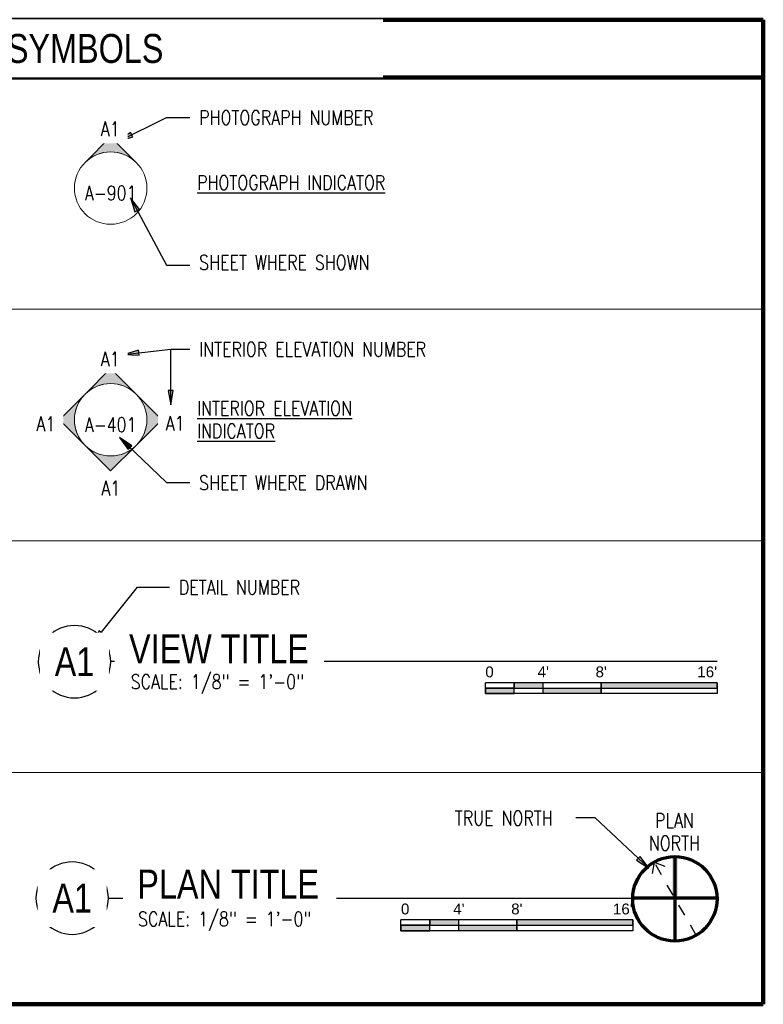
# Paper-space layout 'G-002 - SYMBOLS & ABBREVIATIONS' of a CAD drawing. Header units: feet. Extents: x 3.8 to 33.2, y 0.8 to 16.7.
# Tile 2 of 3: x 11.9 to 18.3, y 8.1 to 16.6. Entities that reach past the tile are written whole.
import ezdxf
from ezdxf.enums import TextEntityAlignment as Align

# ---------------------------------------------------------------- set-up
doc = ezdxf.new("R2010")
doc.units = ezdxf.units.FT
doc.header["$MEASUREMENT"] = 0
doc.linetypes.add('Dash 1_32_', pattern=[0.0625, 0.03125, -0.03125])
for name, color, linetype, lineweight in [('A-ANNO-NOTE', 131, 'Continuous', 20), ('A-DETL', 90, 'Continuous', 9), ('A-DETL-THIN', 151, 'Continuous', 9), ('S-ANNO-NOTE', 2, 'Continuous', 35)]:
    doc.layers.add(name, color=color, linetype=linetype, lineweight=lineweight)
doc.layers.add('G-ANNO-TEXT', color=2, linetype='Continuous')
doc.styles.add('Annotative', font='romans.shx', dxfattribs={"width": 0.8, "height": 0.125})
doc.styles.add('Arial', font='arial.ttf', dxfattribs={"width": 0.8, "height": 0.125})
doc.styles.add('RomanS', font='romans.shx', dxfattribs={"width": 0.8})
doc.styles.add('TITLES', font='swiss.ttf', dxfattribs={"width": 0.8, "height": 0.25})

# ---------------------------------------------------------------- blocks, each defined once
blk = doc.blocks.new('Elevation Mark Body Circle Interior_NAVFAC - Filled Arrow-745789-GENERAL PROJECT SYMBOLS')
at = {"color": 250, "lineweight": 20}
blk.add_circle((18.7312, 25.5662), 0.3125, dxfattribs=at)
for start, end in [(0, 180), (180, 360)]:
    blk.add_arc((18.7312, 25.5662), 0.3125, start, end, dxfattribs=at)
blk = doc.blocks.new('Elevation Mark Body Circle Photo_NAVFAC - Filled Arrow-735316-GENERAL PROJECT SYMBOLS')
at = {"lineweight": 20}
blk.add_circle((18.7312, 27.5662), 0.3125, dxfattribs=at)
for start, end in [(0, 180), (180, 360)]:
    blk.add_arc((18.7312, 27.5662), 0.3125, start, end, dxfattribs=at)
blk = doc.blocks.new('Elevation Mark Pointer Circle Photo_NAVFAC - Detail Number-735302-GENERAL PROJECT SYMBOLS')
at = {"lineweight": 9}
h = blk.add_hatch(color=256, dxfattribs=at)
edge = h.paths.add_edge_path()
edge.add_line((18.7312, 28.0082), (18.9522, 27.7872))
edge.add_arc((18.7312, 27.5662), 0.3125, 45, 135)
edge.add_line((18.5103, 27.7872), (18.7312, 28.0082))
at = {"lineweight": 20}
for p, q in [((18.5103, 27.7872), (18.7312, 28.0082)), ((18.7312, 28.0082), (18.5103, 27.7872)), ((18.7312, 28.0082), (18.9522, 27.7872)), ((18.9522, 27.7872), (18.7312, 28.0082))]:
    blk.add_line(p, q, dxfattribs=at)
blk.add_arc((18.7312, 27.5662), 0.3125, 45, 135, dxfattribs=at)
blk.add_arc((18.7312, 27.5662), 0.3125, 45, 135, dxfattribs=at)
blk = doc.blocks.new('North_Arrow_Symbol_With_True_North - North Arrow-735321-GENERAL PROJECT SYMBOLS')
at = {"layer": 'A-ANNO-NOTE', "lineweight": 211}
h = blk.add_hatch(color=256, dxfattribs=at)
edge = h.paths.add_edge_path()
edge.add_line((21.1887, 21.7939), (21.1887, 21.4367))
edge.add_line((21.1887, 21.4367), (21.1418, 21.4367))
edge.add_line((21.1418, 21.4367), (21.1418, 21.7939))
edge.add_arc((21.1652, 21.4305), 0.3641, 86.3096, 93.6904, ccw=False)
at = {"layer": 'A-ANNO-NOTE', "lineweight": 70}
for p, q in [((21.1652, 21.7947), (21.1652, 21.0664)), ((21.5293, 21.4367), (20.8012, 21.4367))]:
    blk.add_line(p, q, dxfattribs=at)
at = {"layer": 'A-ANNO-NOTE', "linetype": 'Dash 1_32_', "lineweight": 30}
for p, q in [((20.9858, 21.7474), (20.9641, 21.6243)), ((20.9858, 21.7474), (21.1033, 21.7046)), ((21.35, 21.1167), (20.9858, 21.7474))]:
    blk.add_line(p, q, dxfattribs=at)
at = {"layer": 'A-ANNO-NOTE', "lineweight": 70}
blk.add_circle((21.1652, 21.4305), 0.3641, dxfattribs=at)
at = {"layer": 'A-ANNO-NOTE'}
blk.add_arc((21.1652, 21.4305), 0.3641, 86.3096, 93.6904, dxfattribs=at)
at = {"layer": 'A-ANNO-NOTE', "lineweight": 9, "insert": (21.1611, 22.1687), "char_height": 0.125, "width": 0.8, "attachment_point": 2, "line_spacing_factor": 0.936439, "style": 'RomanS'}
blk.add_mtext('\\pxqc,t3.2,6.4,9.6,12.8,16,19.2,22.4,25.6,28.8,32,35.2,38.4,41.6,44.8,48,51.2,54.4,57.6,60.8,64,67.2,70.4,73.6,76.8,80,83.2,86.4,89.6,92.8,96,99.2,102.4;PLAN\\PNORTH', dxfattribs=at)
blk = doc.blocks.new('Elevation Mark Pointer Circle Interior_NAVFAC - Detail Number-735377-GENERAL PROJECT SYMBOLS')
at = {"lineweight": 9}
h = blk.add_hatch(color=256, dxfattribs=at)
edge = h.paths.add_edge_path()
edge.add_line((18.7312, 26.0082), (18.9522, 25.7872))
edge.add_arc((18.7312, 25.5662), 0.3125, 45, 135)
edge.add_line((18.5103, 25.7872), (18.7312, 26.0082))
at = {"lineweight": 20}
for p, q in [((18.5103, 25.7872), (18.7312, 26.0082)), ((18.7312, 26.0082), (18.5103, 25.7872)), ((18.7312, 26.0082), (18.9522, 25.7872)), ((18.9522, 25.7872), (18.7312, 26.0082))]:
    blk.add_line(p, q, dxfattribs=at)
blk.add_arc((18.7312, 25.5662), 0.3125, 45, 135, dxfattribs=at)
blk.add_arc((18.7312, 25.5662), 0.3125, 45, 135, dxfattribs=at)
blk = doc.blocks.new('View Title - View Title-852881-GENERAL PROJECT SYMBOLS')
for start, end in [(0, 180), (180, 0)]:
    blk.add_arc((18.5948, 23.4778), 0.3125, start, end)
blk = doc.blocks.new('*U16')
for points in [[(-2, -0.2812), (-1.75, -0.2812), (-1.75, -0.2344), (-2, -0.2344)], [(-1.75, -0.2344), (-1.5, -0.2344), (-1.5, -0.1875), (-1.75, -0.1875)], [(-1.5, -0.2344), (-1, -0.2344), (-1, -0.2812), (-1.5, -0.2812)], [(-1, -0.2344), (0, -0.2344), (0, -0.1875), (-1, -0.1875)]]:
    blk.add_hatch(color=256).paths.add_polyline_path(points)
for p, q in [((0, -0.1875), (-2, -0.1875)), ((-2, -0.2812), (-2, -0.1875)), ((-2, -0.2344), (0, -0.2344)), ((-1.75, -0.2812), (-1.75, -0.1875)), ((-1.5, -0.2812), (-1.5, -0.1875)), ((-1, -0.2812), (-1, -0.1885)), ((0, -0.1875), (0, -0.2812)), ((0, -0.2812), (-2, -0.2812))]:
    blk.add_line(p, q)
at = {"flags": 128}
for points in [[(-2, -0.2812), (-1.75, -0.2812), (-1.75, -0.2344), (-2, -0.2344), (-2, -0.2812)], [(-1.75, -0.2344), (-1.5, -0.2344), (-1.5, -0.1875), (-1.75, -0.1875), (-1.75, -0.2344)], [(-1.5, -0.2344), (-1, -0.2344), (-1, -0.2812), (-1.5, -0.2812), (-1.5, -0.2344)], [(-1, -0.2344), (0, -0.2344), (0, -0.1875), (-1, -0.1875), (-1, -0.2344)]]:
    blk.add_lwpolyline(points, close=True, dxfattribs=at)
at = {"style": 'Arial'}
blk.add_text('0', height=0.0937, dxfattribs=at).set_placement((-2, -0.0937), align=Align.MIDDLE_LEFT)
for s, p in [("4'", (-1.5, -0.0937)), ("8'", (-1, -0.0937))]:
    blk.add_text(s, height=0.09375, dxfattribs=at).set_placement(p, align=Align.MIDDLE_CENTER)
blk.add_text("16'", height=0.09375, dxfattribs=at).set_placement((0, -0.0937), align=Align.MIDDLE_RIGHT)

psp = doc.layouts.new('G-002 - SYMBOLS & ABBREVIATIONS')

# ---------------------------------------------------------------- hatches: boundary and pattern name
at = {"layer": 'G-ANNO-TEXT'}
for points in [[(12.7189, 15.5018), (12.8407, 15.5376), (12.8211, 15.5771)], [(12.7673, 13.6606), (12.894, 13.6529), (12.8889, 13.6967)], [(13.1673, 13.2245), (13.1894, 13.3495), (13.1453, 13.3495)], [(12.4888, 11.1619), (12.584, 11.2458), (12.5495, 11.2733)], [(17.2943, 9.2248), (17.2182, 9.3264), (17.1881, 9.2943)]]:
    psp.add_hatch(color=256, dxfattribs=at).paths.add_polyline_path(points)

# ---------------------------------------------------------------- linework, layer by layer
at = {"layer": 'A-DETL', "lineweight": 90}
for p, q in [((3.7819, 16.5502), (18.2819, 16.5502)), ((18.2819, 16.5502), (18.2819, 8.0502)), ((3.7819, 16.0502), (18.2819, 16.0502)), ((18.2819, 8.0502), (3.7819, 8.0502))]:
    psp.add_line(p, q, dxfattribs=at)
at = {"layer": 'A-DETL-THIN'}
for p, q in [((3.7819, 14.0502), (18.2819, 14.0502)), ((3.7819, 12.0502), (18.2819, 12.0502)), ((3.7819, 10.0502), (18.2819, 10.0502))]:
    psp.add_line(p, q, dxfattribs=at)
at = {"layer": 'G-ANNO-TEXT'}
for p, q in [((12.7189, 15.5018), (13.1309, 15.7064)), ((13.1309, 15.7064), (13.333, 15.7064)), ((12.8211, 15.5771), (12.7189, 15.5018)), ((12.8407, 15.5376), (12.8211, 15.5771)), ((12.7189, 15.5018), (12.8407, 15.5376)), ((13.1309, 14.4297), (13.333, 14.4297)), ((12.7673, 13.6606), (13.1673, 13.7064)), ((12.8889, 13.6967), (12.7673, 13.6606)), ((12.894, 13.6529), (12.8889, 13.6967)), ((13.1673, 13.7064), (13.333, 13.7064)), ((13.1673, 13.2245), (13.1673, 13.7064)), ((13.1673, 13.7064), (13.333, 13.7064)), ((12.7673, 13.6606), (12.894, 13.6529)), ((13.1894, 13.3495), (13.1453, 13.3495)), ((13.1453, 13.3495), (13.1673, 13.2245)), ((13.1673, 13.2245), (13.1894, 13.3495)), ((12.8003, 12.8409), (12.8308, 12.8727)), ((13.1309, 12.5547), (13.333, 12.5547)), ((12.4888, 11.1619), (12.8794, 11.6511)), ((12.8794, 11.6511), (13.1574, 11.6511)), ((12.5495, 11.2733), (12.4888, 11.1619)), ((12.4888, 11.1619), (12.584, 11.2458)), ((12.584, 11.2458), (12.5495, 11.2733)), ((12.6522, 11.0138), (17.8828, 11.0138)), ((16.6664, 9.6592), (16.6643, 9.6592)), ((16.8314, 9.6592), (16.6664, 9.6592)), ((17.2943, 9.2248), (16.8314, 9.6592)), ((17.2182, 9.3264), (17.1881, 9.2943)), ((17.1881, 9.2943), (17.2943, 9.2248)), ((17.2943, 9.2248), (17.2182, 9.3264)), ((12.6293, 8.9667), (17.1546, 8.9669))]:
    psp.add_line(p, q, dxfattribs=at)

# ---------------------------------------------------------------- block references
for name, p in [('Elevation Mark Pointer Circle Photo_NAVFAC - Detail Number-735302-GENERAL PROJECT SYMBOLS', (-6.0822, -12.4698)), ('Elevation Mark Body Circle Photo_NAVFAC - Filled Arrow-735316-GENERAL PROJECT SYMBOLS', (-6.0822, -12.4698)), ('Elevation Mark Pointer Circle Interior_NAVFAC - Detail Number-735377-GENERAL PROJECT SYMBOLS', (-6.0822, -12.4698)), ('Elevation Mark Body Circle Interior_NAVFAC - Filled Arrow-745789-GENERAL PROJECT SYMBOLS', (-6.0822, -12.4698)), ('View Title - View Title-852881-GENERAL PROJECT SYMBOLS', (-6.2578, -12.4698)), ('*U16', (17.8828, 11.0138)), ('North_Arrow_Symbol_With_True_North - North Arrow-735321-GENERAL PROJECT SYMBOLS', (-3.6465, -12.4698)), ('View Title - View Title-852881-GENERAL PROJECT SYMBOLS', (-6.2781, -14.5111)), ('*U16', (17.1546, 8.9669))]:
    psp.add_blockref(name, p, dxfattribs=at)
at = {"layer": 'G-ANNO-TEXT', "rotation": 180}
psp.add_blockref('Elevation Mark Pointer Circle Interior_NAVFAC - Detail Number-735377-GENERAL PROJECT SYMBOLS', (31.3802, 38.6627), dxfattribs=at)

# ---------------------------------------------------------------- texts
at = {"layer": 'G-ANNO-TEXT', "char_height": 0.125, "attachment_point": 1, "line_spacing_factor": 0.936439, "style": 'Annotative', "bg_fill": 2}
for s, insert, width in [('\\pxt0.53333,1.06667,1.6,2.13333,2.66667,3.2,3.73333,4.26667,4.8,5.33333,5.86667,6.4,6.93333,7.46667,8,8.53333,9.06667,9.6,10.13333,10.66667,11.2,11.73333,12.26667,12.8,13.33333,13.86667,14.4,14.93333,15.46667,16,16.53333,17.06667;{\\LPHOTOGRAPH INDICATOR}', (13.3949, 15.2062), 2.352126), ('\\pxt0.53333,1.06667,1.6,2.13333,2.66667,3.2,3.73333,4.26667,4.8,5.33333,5.86667,6.4,6.93333,7.46667,8,8.53333,9.06667,9.6,10.13333,10.66667,11.2,11.73333,12.26667,12.8,13.33333,13.86667,14.4,14.93333,15.46667,16,16.53333,17.06667;{\\LINTERIOR ELEVATION\\PINDICATOR}', (13.3949, 13.257), 2.28085)]:
    psp.add_mtext(s, dxfattribs=dict(at, insert=insert, width=width))

# ---------------------------------------------------------------- next in the draw order: texts
at = {"layer": 'G-ANNO-TEXT', "line_spacing_factor": 0.936439, "bg_fill": 2}
for s, insert, char_height, width, attachment_point, style in [('\\pxt3.2,6.4,9.6,12.8,16,19.2,22.4,25.6,28.8,32,35.2,38.4,41.6,44.8,48,51.2,54.4,57.6,60.8,64,67.2,70.4,73.6,76.8,80,83.2,86.4,89.6,92.8,96,99.2,102.4;{PHOTOGRAPH NUMBER}', (13.413, 15.767), 0.125, 2.000242, 1, 'Annotative'), ('\\pxqc,t3.2,6.4,9.6,12.8,16,19.2,22.4,25.6,28.8,32,35.2,38.4,41.6,44.8,48,51.2,54.4,57.6,60.8,64,67.2,70.4,73.6,76.8,80,83.2,86.4,89.6,92.8,96,99.2,102.4;{A1}', (12.6456, 15.6078), 0.125, 0.172913, 5, 'Annotative'), ('\\pxqc,t3.2,6.4,9.6,12.8,16,19.2,22.4,25.6,28.8,32,35.2,38.4,41.6,44.8,48,51.2,54.4,57.6,60.8,64,67.2,70.4,73.6,76.8,80,83.2,86.4,89.6,92.8,96,99.2,102.4;{A-901}', (12.6491, 15.0534), 0.125, 0.372913, 5, 'Annotative'), ('\\pxt3.2,6.4,9.6,12.8,16,19.2,22.4,25.6,28.8,32,35.2,38.4,41.6,44.8,48,51.2,54.4,57.6,60.8,64,67.2,70.4,73.6,76.8,80,83.2,86.4,89.6,92.8,96,99.2,102.4;{SHEET WHERE SHOWN}', (13.413, 14.517), 0.125, 2.120967, 1, 'Annotative'), ('\\pxt3.2,6.4,9.6,12.8,16,19.2,22.4,25.6,28.8,32,35.2,38.4,41.6,44.8,48,51.2,54.4,57.6,60.8,64,67.2,70.4,73.6,76.8,80,83.2,86.4,89.6,92.8,96,99.2,102.4;{INTERIOR ELEVATION NUMBER}', (13.413, 13.767), 0.125, 2.286964, 1, 'Annotative'), ('\\pxqc,t3.2,6.4,9.6,12.8,16,19.2,22.4,25.6,28.8,32,35.2,38.4,41.6,44.8,48,51.2,54.4,57.6,60.8,64,67.2,70.4,73.6,76.8,80,83.2,86.4,89.6,92.8,96,99.2,102.4;{A1}', (12.6456, 13.621), 0.125, 0.172913, 5, 'Annotative'), ('\\pxqc,t3.2,6.4,9.6,12.8,16,19.2,22.4,25.6,28.8,32,35.2,38.4,41.6,44.8,48,51.2,54.4,57.6,60.8,64,67.2,70.4,73.6,76.8,80,83.2,86.4,89.6,92.8,96,99.2,102.4;{A-401}', (12.6491, 13.0534), 0.125, 0.372913, 5, 'Annotative'), ('\\pxt3.2,6.4,9.6,12.8,16,19.2,22.4,25.6,28.8,32,35.2,38.4,41.6,44.8,48,51.2,54.4,57.6,60.8,64,67.2,70.4,73.6,76.8,80,83.2,86.4,89.6,92.8,96,99.2,102.4;{SHEET WHERE DRAWN}', (13.413, 12.6154), 0.125, 2.196421, 1, 'Annotative'), ('\\pxt3.2,6.4,9.6,12.8,16,19.2,22.4,25.6,28.8,32,35.2,38.4,41.6,44.8,48,51.2,54.4,57.6,60.8,64,67.2,70.4,73.6,76.8,80,83.2,86.4,89.6,92.8,96,99.2,102.4;{DETAIL NUMBER}', (13.2374, 11.7118), 0.125, 1.508542, 1, 'Annotative'), ('\\pxqc,t1.6,3.2,4.8,6.4,8,9.6,11.2,12.8,14.4,16,17.6,19.2,20.8,22.4,24,25.6,27.2,28.8,30.4,32,33.6,35.2,36.8,38.4,40,41.6,43.2,44.8,46.4,48,49.6,51.2;{A1}', (12.337, 11.008), 0.25, 0.348031, 5, 'TITLES'), ('\\pxqc,t3.2,6.4,9.6,12.8,16,19.2,22.4,25.6,28.8,32,35.2,38.4,41.6,44.8,48,51.2,54.4,57.6,60.8,64,67.2,70.4,73.6,76.8,80,83.2,86.4,89.6,92.8,96,99.2,102.4;{TRUE NORTH}', (16.0416, 9.7198), 0.125, 1.09649, 2, 'Annotative'), ('\\pxqc,t1.6,3.2,4.8,6.4,8,9.6,11.2,12.8,14.4,16,17.6,19.2,20.8,22.4,24,25.6,27.2,28.8,30.4,32,33.6,35.2,36.8,38.4,40,41.6,43.2,44.8,46.4,48,49.6,51.2;{A1}', (12.3168, 8.9667), 0.25, 0.348031, 5, 'TITLES')]:
    psp.add_mtext(s, dxfattribs=dict(at, insert=insert, char_height=char_height, width=width, attachment_point=attachment_point, style=style))
at = {"layer": 'G-ANNO-TEXT', "lineweight": 9, "insert": (12.8793, 8.9626), "char_height": 0.25, "width": 1.593701, "attachment_point": 7, "line_spacing_factor": 0.936439, "style": 'TITLES', "bg_fill": 2}
psp.add_mtext('\\pxt1.6,3.2,4.8,6.4,8,9.6,11.2,12.8,14.4,16,17.6,19.2,20.8,22.4,24,25.6,27.2,28.8,30.4,32,33.6,35.2,36.8,38.4,40,41.6,43.2,44.8,46.4,48,49.6,51.2;{PLAN TITLE}', dxfattribs=at)
at = {"layer": 'S-ANNO-NOTE', "insert": (11.0319, 16.3002), "char_height": 0.25, "width": 7.686623, "attachment_point": 5, "style": 'TITLES', "bg_fill": 2}
psp.add_mtext('\\pxqc,t1.6,3.2,4.8,6.4,8,9.6,11.2,12.8,14.4,16,17.6,19.2,20.8,22.4,24,25.6,27.2,28.8,30.4,32,33.6,35.2,36.8,38.4,40,41.6,43.2,44.8,46.4,48,49.6,51.2;{GENERAL PROJECT SYMBOLS}', dxfattribs=at)

# ---------------------------------------------------------------- next in the draw order: hatches: boundary and pattern name
at = {"layer": 'G-ANNO-TEXT'}
for points in [[(12.8197, 15.0125), (12.8591, 14.8918), (12.898, 14.9126)], [(12.7253, 12.9433), (12.8003, 12.8409), (12.8308, 12.8727)]]:
    psp.add_hatch(color=256, dxfattribs=at).paths.add_polyline_path(points)

# ---------------------------------------------------------------- next in the draw order: linework, layer by layer
for p, q in [((12.8197, 15.0125), (12.8591, 14.8918)), ((12.898, 14.9126), (12.8197, 15.0125)), ((12.8197, 15.0125), (13.1309, 14.4297)), ((12.8591, 14.8918), (12.898, 14.9126)), ((12.7253, 12.9433), (12.8003, 12.8409)), ((12.8308, 12.8727), (12.7253, 12.9433)), ((12.7253, 12.9433), (13.1309, 12.5547))]:
    psp.add_line(p, q, dxfattribs=at)

# ---------------------------------------------------------------- next in the draw order: block references
for p, rotation in [((38.2152, -5.6348), 89.99999999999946), ((-12.9172, 31.8277), 269.9999999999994)]:
    psp.add_blockref('Elevation Mark Pointer Circle Interior_NAVFAC - Detail Number-735377-GENERAL PROJECT SYMBOLS', p, dxfattribs=dict(at, rotation=rotation))

# ---------------------------------------------------------------- next in the draw order: texts
at = {"layer": 'G-ANNO-TEXT', "insert": (12.8077, 10.9939), "char_height": 0.25, "width": 1.558425, "attachment_point": 7, "line_spacing_factor": 0.936439, "style": 'TITLES', "bg_fill": 2}
psp.add_mtext('\\pxt1.6,3.2,4.8,6.4,8,9.6,11.2,12.8,14.4,16,17.6,19.2,20.8,22.4,24,25.6,27.2,28.8,30.4,32,33.6,35.2,36.8,38.4,40,41.6,43.2,44.8,46.4,48,49.6,51.2;{VIEW TITLE}', dxfattribs=at)
at = {"layer": 'G-ANNO-TEXT', "lineweight": 9, "insert": (12.885, 8.7665), "char_height": 0.125, "width": 1.797908, "attachment_point": 4, "line_spacing_factor": 0.936439, "style": 'Annotative', "bg_fill": 2}
psp.add_mtext('\\pxt3.2,6.4,9.6,12.8,16,19.2,22.4,25.6,28.8,32,35.2,38.4,41.6,44.8,48,51.2,54.4,57.6,60.8,64,67.2,70.4,73.6,76.8,80,83.2,86.4,89.6,92.8,96,99.2,102.4;{SCALE: 1/8" = 1\'-0"}', dxfattribs=at)

# ---------------------------------------------------------------- next in the draw order: texts
at = {"layer": 'G-ANNO-TEXT', "char_height": 0.125, "line_spacing_factor": 0.936439, "style": 'Annotative', "bg_fill": 2}
for s, insert, width, attachment_point in [('\\pxqc,t3.2,6.4,9.6,12.8,16,19.2,22.4,25.6,28.8,32,35.2,38.4,41.6,44.8,48,51.2,54.4,57.6,60.8,64,67.2,70.4,73.6,76.8,80,83.2,86.4,89.6,92.8,96,99.2,102.4;{A1}', (12.0904, 13.0609), 0.172913, 5), ('\\pxqc,t3.2,6.4,9.6,12.8,16,19.2,22.4,25.6,28.8,32,35.2,38.4,41.6,44.8,48,51.2,54.4,57.6,60.8,64,67.2,70.4,73.6,76.8,80,83.2,86.4,89.6,92.8,96,99.2,102.4;{A1}', (13.2057, 13.0658), 0.172913, 5), ('\\pxqc,t3.2,6.4,9.6,12.8,16,19.2,22.4,25.6,28.8,32,35.2,38.4,41.6,44.8,48,51.2,54.4,57.6,60.8,64,67.2,70.4,73.6,76.8,80,83.2,86.4,89.6,92.8,96,99.2,102.4;{A1}', (12.6505, 12.5057), 0.172913, 5), ('\\pxt3.2,6.4,9.6,12.8,16,19.2,22.4,25.6,28.8,32,35.2,38.4,41.6,44.8,48,51.2,54.4,57.6,60.8,64,67.2,70.4,73.6,76.8,80,83.2,86.4,89.6,92.8,96,99.2,102.4;{SCALE: 1/8" = 1\'-0"}', (12.8221, 10.8144), 1.678188, 4)]:
    psp.add_mtext(s, dxfattribs=dict(at, insert=insert, width=width, attachment_point=attachment_point))

doc.saveas('drawing.dxf')
